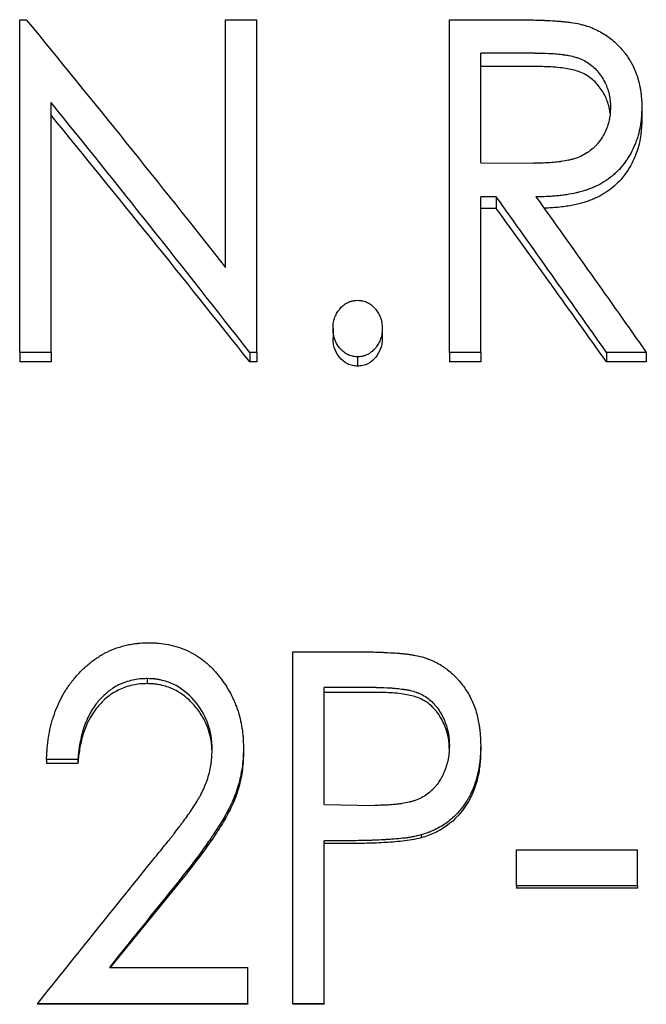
# Model space of a CAD drawing. Header units: millimetres. Extents: x 0 to 420, y 0 to 297.
# Tile 9 of 14: x 142 to 151, y 140 to 154. Entities that reach past the tile are written whole.
import ezdxf

# ---------------------------------------------------------------- set-up
doc = ezdxf.new("R2010")
doc.units = ezdxf.units.MM

msp = doc.modelspace()

# ---------------------------------------------------------------- linework, layer by layer
at = {"color": 7, "linetype": 'Continuous', "lineweight": 25}
for p, q in [((142.208, 149.598), (142.208, 154.368)), ((142.208, 154.368), (142.302, 154.368)), ((145.156, 150.817), (145.156, 154.368)), ((145.156, 154.368), (145.605, 154.368)), ((145.605, 149.598), (145.605, 154.368)), ((148.362, 154.368), (149.239, 154.368)), ((148.362, 149.598), (148.362, 154.368)), ((149.586, 153.89), (148.81, 153.89)), ((148.81, 152.318), (148.81, 153.89)), ((149.586, 153.697), (148.81, 153.697)), ((142.656, 149.598), (142.656, 153.183)), ((151.118, 153.116), (151.118, 152.933)), ((148.81, 152.318), (149.568, 152.311)), ((149.033, 151.829), (148.81, 151.829)), ((148.81, 149.598), (148.81, 151.829)), ((149.033, 151.829), (149.033, 151.663)), ((149.033, 151.663), (148.81, 151.663)), ((146.695, 149.942), (146.695, 149.802)), ((147.4, 149.942), (147.4, 149.802)), ((142.656, 149.598), (142.208, 149.598)), ((142.208, 149.598), (142.208, 149.463)), ((142.656, 149.598), (142.656, 149.463)), ((145.503, 149.598), (145.503, 149.463)), ((145.605, 149.598), (145.503, 149.598)), ((145.605, 149.598), (145.605, 149.463)), ((147.047, 149.535), (147.047, 149.401)), ((148.81, 149.598), (148.362, 149.598)), ((148.362, 149.598), (148.362, 149.463)), ((148.81, 149.598), (148.81, 149.463)), ((151.182, 149.598), (150.613, 149.598)), ((150.613, 149.598), (150.613, 149.463)), ((151.182, 149.598), (151.182, 149.463)), ((142.656, 149.463), (142.208, 149.463)), ((145.605, 149.463), (145.503, 149.463)), ((148.81, 149.463), (148.362, 149.463)), ((151.182, 149.463), (150.613, 149.463)), ((146.118, 145.309), (146.976, 145.309)), ((146.118, 140.263), (146.118, 145.309)), ((144.035, 144.923), (144.035, 144.851)), ((147.319, 144.795), (146.567, 144.795)), ((146.567, 143.117), (146.567, 144.795)), ((147.319, 144.724), (146.567, 144.724)), ((145.413, 143.931), (145.413, 143.872)), ((148.81, 143.962), (148.81, 143.903)), ((143.041, 143.763), (142.592, 143.763)), ((142.592, 143.763), (142.592, 143.707)), ((143.041, 143.707), (142.592, 143.707)), ((143.041, 143.763), (143.041, 143.707)), ((146.567, 143.117), (147.288, 143.106)), ((146.872, 142.599), (146.567, 142.599)), ((146.567, 140.263), (146.567, 142.599)), ((146.872, 142.558), (146.567, 142.558)), ((147.959, 142.682), (147.959, 142.64)), ((149.323, 142.47), (151.054, 142.47)), ((149.323, 141.951), (149.323, 142.47)), ((151.054, 141.951), (151.054, 142.47)), ((144.551, 142.069), (143.505, 140.783)), ((149.323, 141.951), (149.323, 141.919)), ((151.054, 141.951), (149.323, 141.951)), ((151.054, 141.919), (149.323, 141.919)), ((151.054, 141.951), (151.054, 141.919)), ((143.492, 140.783), (145.477, 140.783)), ((145.477, 140.263), (145.477, 140.783)), ((145.477, 140.263), (142.464, 140.263)), ((142.464, 140.263), (142.464, 140.254)), ((145.477, 140.254), (142.464, 140.254)), ((145.477, 140.263), (145.477, 140.254)), ((146.567, 140.263), (146.118, 140.263)), ((146.118, 140.263), (146.118, 140.254)), ((146.567, 140.254), (146.118, 140.254)), ((146.567, 140.263), (146.567, 140.254))]:
    msp.add_line(p, q, dxfattribs=at)
for points in [[(142.302, 154.368), (143.253, 153.208), (144.205, 152.022), (145.156, 150.817)], [(145.503, 149.598), (144.554, 150.813), (143.605, 152.01), (142.656, 153.183)], [(145.503, 149.463), (144.554, 150.661), (143.605, 151.842), (142.656, 153)], [(150.613, 149.598), (150.086, 150.349), (149.559, 151.093), (149.033, 151.829)], [(149.602, 151.829), (150.128, 151.093), (150.655, 150.349), (151.182, 149.598)], [(150.613, 149.463), (150.086, 150.203), (149.559, 150.937), (149.033, 151.663)], [(142.464, 140.263), (143.024, 140.962), (143.585, 141.661), (144.145, 142.358)], [(144.551, 142.103), (144.198, 141.663), (143.845, 141.223), (143.492, 140.783)]]:
    msp.add_open_spline(points, degree=3, dxfattribs=at)
for points, knots in [([(149.239, 154.368), (149.296, 154.368), (149.345, 154.368), (149.407, 154.368), (149.426, 154.367), (149.452, 154.367), (149.46, 154.367), (149.475, 154.367), (149.482, 154.367), (149.518, 154.366), (149.554, 154.365), (149.616, 154.363), (149.639, 154.362), (149.674, 154.361), (149.687, 154.361), (149.706, 154.36), (149.712, 154.36), (149.725, 154.359), (149.733, 154.359), (149.785, 154.357), (149.829, 154.354), (149.889, 154.35), (149.909, 154.349), (149.932, 154.347), (149.935, 154.347), (149.949, 154.345), (149.956, 154.345), (149.975, 154.343), (149.988, 154.342), (150.022, 154.339), (150.042, 154.337), (150.068, 154.334), (150.076, 154.333), (150.09, 154.331), (150.099, 154.33), (150.145, 154.323), (150.187, 154.315), (150.235, 154.305)], [0, 0, 0, 0, 0.125, 0.125, 0.1875, 0.1875, 0.21875, 0.21875, 0.25, 0.25, 0.375, 0.375, 0.4375, 0.4375, 0.46875, 0.46875, 0.484375, 0.484375, 0.5, 0.5, 0.625, 0.625, 0.6875, 0.6875, 0.703125, 0.703125, 0.71875, 0.71875, 0.75, 0.75, 0.8125, 0.8125, 0.84375, 0.84375, 0.875, 0.875, 1, 1, 1, 1]), ([(150.235, 154.305), (150.257, 154.299), (150.276, 154.294), (150.301, 154.287), (150.309, 154.285), (150.319, 154.281), (150.322, 154.28), (150.329, 154.278), (150.331, 154.278), (150.364, 154.267), (150.397, 154.254), (150.497, 154.21), (150.557, 154.178), (150.664, 154.105), (150.715, 154.063), (150.786, 153.993), (150.81, 153.968), (150.843, 153.929), (150.854, 153.916), (150.871, 153.896), (150.876, 153.889), (150.887, 153.875), (150.892, 153.867), (150.916, 153.834), (150.934, 153.807), (150.96, 153.765), (150.968, 153.75), (150.983, 153.72), (150.991, 153.706), (151.013, 153.658), (151.027, 153.627), (151.044, 153.581), (151.049, 153.565), (151.057, 153.543), (151.059, 153.535), (151.062, 153.524), (151.063, 153.52), (151.066, 153.513), (151.066, 153.51), (151.077, 153.471), (151.085, 153.437), (151.095, 153.389), (151.097, 153.373), (151.101, 153.35), (151.102, 153.343), (151.104, 153.331), (151.105, 153.327), (151.106, 153.32), (151.106, 153.315), (151.112, 153.267), (151.116, 153.202), (151.118, 153.116)], [0, 0, 0, 0, 0.03125, 0.03125, 0.046875, 0.046875, 0.054688, 0.054688, 0.0625, 0.0625, 0.125, 0.125, 0.25, 0.25, 0.375, 0.375, 0.4375, 0.4375, 0.46875, 0.46875, 0.484375, 0.484375, 0.5, 0.5, 0.5625, 0.5625, 0.59375, 0.59375, 0.625, 0.625, 0.6875, 0.6875, 0.71875, 0.71875, 0.734375, 0.734375, 0.742188, 0.742188, 0.75, 0.75, 0.8125, 0.8125, 0.84375, 0.84375, 0.859375, 0.859375, 0.867188, 0.867188, 0.875, 0.875, 1, 1, 1, 1]), ([(149.586, 153.89), (149.667, 153.89), (149.732, 153.889), (149.785, 153.886), (149.79, 153.886), (149.798, 153.886), (149.802, 153.885), (149.815, 153.885), (149.823, 153.884), (149.847, 153.883), (149.864, 153.881), (149.912, 153.877), (149.944, 153.874), (149.98, 153.869), (149.985, 153.869), (149.994, 153.867), (149.999, 153.867), (150.012, 153.865), (150.021, 153.864), (150.047, 153.859), (150.063, 153.857), (150.111, 153.847), (150.14, 153.84), (150.17, 153.831), (150.175, 153.83), (150.183, 153.827), (150.187, 153.826), (150.199, 153.822), (150.207, 153.819), (150.23, 153.811), (150.245, 153.805), (150.289, 153.785), (150.316, 153.77), (150.393, 153.72), (150.438, 153.68), (150.52, 153.587), (150.556, 153.534), (150.589, 153.47), (150.59, 153.467), (150.593, 153.46), (150.595, 153.457), (150.6, 153.447), (150.603, 153.44), (150.612, 153.42), (150.617, 153.406), (150.633, 153.363), (150.642, 153.332), (150.653, 153.284), (150.656, 153.269), (150.661, 153.239), (150.663, 153.224), (150.665, 153.207), (150.665, 153.207), (150.665, 153.204), (150.665, 153.202), (150.665, 153.198), (150.666, 153.195), (150.666, 153.186), (150.667, 153.179), (150.668, 153.156), (150.669, 153.138), (150.669, 153.117)], [0, 0, 0, 0, 0.125, 0.125, 0.132812, 0.132812, 0.140625, 0.140625, 0.15625, 0.15625, 0.1875, 0.1875, 0.25, 0.25, 0.257812, 0.257812, 0.265625, 0.265625, 0.28125, 0.28125, 0.3125, 0.3125, 0.375, 0.375, 0.382812, 0.382812, 0.390625, 0.390625, 0.40625, 0.40625, 0.4375, 0.4375, 0.5, 0.5, 0.625, 0.625, 0.75, 0.75, 0.757812, 0.757812, 0.765625, 0.765625, 0.78125, 0.78125, 0.8125, 0.8125, 0.875, 0.875, 0.90625, 0.90625, 0.9375, 0.9375, 0.941406, 0.941406, 0.945312, 0.945312, 0.953125, 0.953125, 0.96875, 0.96875, 1, 1, 1, 1]), ([(150.664, 153.027), (150.663, 153.041), (150.659, 153.07), (150.646, 153.13), (150.625, 153.203), (150.587, 153.289), (150.539, 153.369), (150.463, 153.467), (150.37, 153.549), (150.259, 153.609), (150.17, 153.641), (150.075, 153.663), (149.968, 153.679), (149.85, 153.69), (149.72, 153.696), (149.633, 153.697), (149.586, 153.697)], [0, 0, 0, 0, 0.031599, 0.065556, 0.134712, 0.199088, 0.270248, 0.337765, 0.465818, 0.530789, 0.599267, 0.661306, 0.732816, 0.821342, 0.90404, 1, 1, 1, 1]), ([(150.669, 153.117), (150.668, 153.075), (150.666, 153.044), (150.664, 153.022), (150.664, 153.019), (150.664, 153.015), (150.664, 153.013), (150.663, 153.007), (150.663, 153.004), (150.661, 152.992), (150.66, 152.984), (150.656, 152.961), (150.654, 152.945), (150.637, 152.869), (150.616, 152.809), (150.56, 152.693), (150.525, 152.64), (150.473, 152.578), (150.462, 152.565), (150.439, 152.542), (150.428, 152.531), (150.394, 152.501), (150.367, 152.481), (150.28, 152.425), (150.221, 152.397), (150.153, 152.375), (150.146, 152.373), (150.132, 152.369), (150.124, 152.367), (150.101, 152.361), (150.086, 152.357), (150.037, 152.346), (150.003, 152.34), (149.962, 152.335), (149.959, 152.334), (149.952, 152.333), (149.948, 152.333), (149.938, 152.331), (149.93, 152.33), (149.908, 152.328), (149.893, 152.326), (149.847, 152.322), (149.815, 152.319), (149.716, 152.313), (149.645, 152.311), (149.568, 152.311)], [0, 0, 0, 0, 0.0625, 0.0625, 0.066406, 0.066406, 0.070312, 0.070312, 0.078125, 0.078125, 0.09375, 0.09375, 0.125, 0.125, 0.25, 0.25, 0.375, 0.375, 0.40625, 0.40625, 0.4375, 0.4375, 0.5, 0.5, 0.625, 0.625, 0.640625, 0.640625, 0.65625, 0.65625, 0.6875, 0.6875, 0.75, 0.75, 0.757812, 0.757812, 0.765625, 0.765625, 0.78125, 0.78125, 0.8125, 0.8125, 0.875, 0.875, 1, 1, 1, 1]), ([(151.118, 153.116), (151.117, 153.086), (151.116, 153.059), (151.114, 153.025), (151.114, 153.015), (151.113, 153), (151.113, 152.996), (151.112, 152.989), (151.112, 152.987), (151.112, 152.984), (151.112, 152.983), (151.112, 152.981), (151.112, 152.981), (151.11, 152.956), (151.108, 152.932), (151.103, 152.898), (151.102, 152.887), (151.099, 152.865), (151.097, 152.855), (151.087, 152.797), (151.077, 152.752), (151.058, 152.686), (151.051, 152.664), (151.036, 152.621), (151.028, 152.6), (151.001, 152.534), (150.981, 152.492), (150.948, 152.431), (150.936, 152.411), (150.912, 152.372), (150.9, 152.353), (150.858, 152.295), (150.828, 152.258), (150.78, 152.206), (150.763, 152.19), (150.729, 152.158), (150.712, 152.143), (150.655, 152.097), (150.616, 152.069), (150.536, 152.018), (150.495, 151.996), (150.43, 151.966), (150.407, 151.957), (150.374, 151.944), (150.363, 151.94), (150.346, 151.933), (150.34, 151.931), (150.329, 151.927), (150.322, 151.925), (150.299, 151.917), (150.278, 151.911), (150.243, 151.902), (150.231, 151.899), (150.211, 151.894), (150.205, 151.892), (150.195, 151.89), (150.191, 151.889), (150.185, 151.888), (150.18, 151.887), (150.133, 151.876), (150.087, 151.867), (150.016, 151.856), (149.991, 151.853), (149.954, 151.848), (149.942, 151.847), (149.917, 151.844), (149.903, 151.843), (149.867, 151.839), (149.843, 151.837), (149.807, 151.835), (149.795, 151.834), (149.777, 151.833), (149.771, 151.833), (149.762, 151.833), (149.759, 151.832), (149.753, 151.832), (149.749, 151.832), (149.714, 151.831), (149.666, 151.829), (149.602, 151.829)], [0, 0, 0, 0, 0.03125, 0.03125, 0.046875, 0.046875, 0.054688, 0.054688, 0.058594, 0.058594, 0.060547, 0.060547, 0.0625, 0.0625, 0.09375, 0.09375, 0.109375, 0.109375, 0.125, 0.125, 0.1875, 0.1875, 0.21875, 0.21875, 0.25, 0.25, 0.3125, 0.3125, 0.34375, 0.34375, 0.375, 0.375, 0.4375, 0.4375, 0.46875, 0.46875, 0.5, 0.5, 0.5625, 0.5625, 0.625, 0.625, 0.65625, 0.65625, 0.671875, 0.671875, 0.679688, 0.679688, 0.6875, 0.6875, 0.71875, 0.71875, 0.734375, 0.734375, 0.742188, 0.742188, 0.746094, 0.746094, 0.75, 0.75, 0.8125, 0.8125, 0.84375, 0.84375, 0.859375, 0.859375, 0.875, 0.875, 0.90625, 0.90625, 0.921875, 0.921875, 0.929688, 0.929688, 0.933594, 0.933594, 0.9375, 0.9375, 1, 1, 1, 1]), ([(151.118, 152.933), (151.117, 152.895), (151.114, 152.823), (151.104, 152.714), (151.086, 152.609), (151.058, 152.505), (151.018, 152.393), (150.962, 152.277), (150.888, 152.159), (150.799, 152.051), (150.695, 151.955), (150.579, 151.873), (150.473, 151.817), (150.385, 151.781), (150.32, 151.757), (150.25, 151.737), (150.173, 151.718), (150.086, 151.701), (149.99, 151.686), (149.893, 151.676), (149.801, 151.669), (149.743, 151.667), (149.718, 151.666)], [0, 0, 0, 0, 0.056156, 0.105946, 0.158202, 0.210887, 0.263198, 0.329738, 0.394757, 0.461177, 0.526281, 0.592915, 0.657828, 0.690689, 0.723637, 0.753469, 0.789441, 0.831534, 0.875373, 0.921048, 0.964848, 1, 1, 1, 1]), ([(146.695, 149.942), (146.695, 149.958), (146.696, 149.972), (146.697, 149.991), (146.698, 149.996), (146.698, 150.004), (146.699, 150.006), (146.699, 150.011), (146.699, 150.012), (146.703, 150.039), (146.709, 150.063), (146.725, 150.111), (146.735, 150.134), (146.753, 150.166), (146.759, 150.177), (146.769, 150.192), (146.773, 150.197), (146.78, 150.207), (146.783, 150.211), (146.805, 150.237), (146.823, 150.256), (146.851, 150.28), (146.861, 150.287), (146.881, 150.301), (146.89, 150.306), (146.913, 150.318), (146.924, 150.323), (146.942, 150.329), (146.948, 150.331), (146.957, 150.334), (146.96, 150.335), (146.966, 150.336), (146.97, 150.337), (146.989, 150.341), (147.014, 150.344), (147.047, 150.346)], [0, 0, 0, 0, 0.0625, 0.0625, 0.09375, 0.09375, 0.109375, 0.109375, 0.125, 0.125, 0.25, 0.25, 0.375, 0.375, 0.4375, 0.4375, 0.46875, 0.46875, 0.5, 0.5, 0.625, 0.625, 0.6875, 0.6875, 0.75, 0.75, 0.8125, 0.8125, 0.84375, 0.84375, 0.859375, 0.859375, 0.875, 0.875, 1, 1, 1, 1]), ([(147.047, 150.346), (147.064, 150.345), (147.079, 150.344), (147.098, 150.342), (147.103, 150.341), (147.111, 150.34), (147.114, 150.339), (147.118, 150.339), (147.12, 150.338), (147.135, 150.335), (147.147, 150.332), (147.17, 150.323), (147.183, 150.317), (147.214, 150.301), (147.234, 150.288), (147.263, 150.264), (147.272, 150.255), (147.285, 150.241), (147.29, 150.237), (147.299, 150.227), (147.303, 150.221), (147.338, 150.178), (147.361, 150.136), (147.382, 150.075), (147.386, 150.063), (147.39, 150.045), (147.391, 150.039), (147.393, 150.03), (147.393, 150.027), (147.394, 150.021), (147.395, 150.017), (147.397, 149.999), (147.399, 149.975), (147.4, 149.942)], [0, 0, 0, 0, 0.0625, 0.0625, 0.09375, 0.09375, 0.109375, 0.109375, 0.125, 0.125, 0.1875, 0.1875, 0.25, 0.25, 0.375, 0.375, 0.4375, 0.4375, 0.46875, 0.46875, 0.5, 0.5, 0.75, 0.75, 0.8125, 0.8125, 0.84375, 0.84375, 0.859375, 0.859375, 0.875, 0.875, 1, 1, 1, 1]), ([(147.047, 149.535), (147.031, 149.537), (147.016, 149.538), (146.997, 149.54), (146.992, 149.541), (146.984, 149.542), (146.981, 149.543), (146.977, 149.543), (146.975, 149.544), (146.961, 149.547), (146.949, 149.551), (146.931, 149.557), (146.925, 149.56), (146.914, 149.565), (146.907, 149.568), (146.88, 149.582), (146.86, 149.596), (146.832, 149.62), (146.823, 149.628), (146.805, 149.647), (146.796, 149.657), (146.757, 149.705), (146.734, 149.748), (146.713, 149.809), (146.71, 149.821), (146.705, 149.839), (146.704, 149.845), (146.702, 149.853), (146.702, 149.856), (146.701, 149.862), (146.7, 149.866), (146.698, 149.884), (146.696, 149.909), (146.695, 149.942)], [0, 0, 0, 0, 0.0625, 0.0625, 0.09375, 0.09375, 0.109375, 0.109375, 0.125, 0.125, 0.1875, 0.1875, 0.21875, 0.21875, 0.25, 0.25, 0.375, 0.375, 0.4375, 0.4375, 0.5, 0.5, 0.75, 0.75, 0.8125, 0.8125, 0.84375, 0.84375, 0.859375, 0.859375, 0.875, 0.875, 1, 1, 1, 1]), ([(147.4, 149.942), (147.399, 149.925), (147.399, 149.911), (147.397, 149.893), (147.397, 149.887), (147.396, 149.879), (147.396, 149.877), (147.395, 149.872), (147.395, 149.871), (147.392, 149.845), (147.386, 149.821), (147.369, 149.772), (147.359, 149.75), (147.342, 149.717), (147.335, 149.707), (147.322, 149.686), (147.315, 149.677), (147.29, 149.646), (147.273, 149.628), (147.244, 149.604), (147.234, 149.596), (147.219, 149.586), (147.214, 149.583), (147.204, 149.577), (147.199, 149.574), (147.181, 149.565), (147.169, 149.56), (147.152, 149.553), (147.146, 149.551), (147.137, 149.548), (147.134, 149.547), (147.128, 149.546), (147.125, 149.545), (147.106, 149.541), (147.081, 149.538), (147.047, 149.535)], [0, 0, 0, 0, 0.0625, 0.0625, 0.09375, 0.09375, 0.109375, 0.109375, 0.125, 0.125, 0.25, 0.25, 0.375, 0.375, 0.4375, 0.4375, 0.5, 0.5, 0.625, 0.625, 0.6875, 0.6875, 0.71875, 0.71875, 0.75, 0.75, 0.8125, 0.8125, 0.84375, 0.84375, 0.859375, 0.859375, 0.875, 0.875, 1, 1, 1, 1]), ([(147.047, 149.401), (147.022, 149.403), (146.972, 149.406), (146.877, 149.443), (146.781, 149.525), (146.721, 149.634), (146.697, 149.729), (146.696, 149.777), (146.695, 149.802)], [0, 0, 0, 0, 0.125321, 0.250446, 0.499539, 0.749296, 0.87458, 1, 1, 1, 1]), ([(147.4, 149.802), (147.399, 149.777), (147.398, 149.729), (147.373, 149.634), (147.314, 149.525), (147.218, 149.443), (147.123, 149.406), (147.073, 149.403), (147.047, 149.401)], [0, 0, 0, 0, 0.12542, 0.250704, 0.500461, 0.749554, 0.87468, 1, 1, 1, 1]), ([(142.592, 143.763), (142.594, 143.798), (142.595, 143.828), (142.598, 143.867), (142.598, 143.879), (142.599, 143.895), (142.6, 143.9), (142.6, 143.907), (142.601, 143.91), (142.601, 143.914), (142.601, 143.915), (142.603, 143.944), (142.606, 143.969), (142.612, 144.021), (142.615, 144.046), (142.628, 144.127), (142.638, 144.179), (142.656, 144.255), (142.662, 144.28), (142.672, 144.316), (142.676, 144.328), (142.681, 144.345), (142.683, 144.351), (142.687, 144.363), (142.689, 144.368), (142.725, 144.478), (142.765, 144.573), (142.824, 144.683), (142.837, 144.705), (142.863, 144.749), (142.877, 144.771), (142.906, 144.814), (142.921, 144.835), (142.944, 144.866), (142.952, 144.876), (142.967, 144.896), (142.975, 144.906), (143.018, 144.958), (143.053, 144.998), (143.107, 145.053), (143.126, 145.07), (143.163, 145.104), (143.181, 145.12), (143.24, 145.169), (143.281, 145.199), (143.346, 145.241), (143.368, 145.254), (143.402, 145.273), (143.413, 145.28), (143.436, 145.292), (143.448, 145.298), (143.504, 145.326), (143.55, 145.345), (143.623, 145.371), (143.648, 145.379), (143.698, 145.393), (143.725, 145.4), (143.776, 145.411), (143.801, 145.416), (143.839, 145.422), (143.852, 145.424), (143.871, 145.426), (143.877, 145.427), (143.887, 145.428), (143.89, 145.428), (143.896, 145.429), (143.9, 145.429), (143.937, 145.433), (143.988, 145.435), (144.057, 145.437)], [0, 0, 0, 0, 0.03125, 0.03125, 0.046875, 0.046875, 0.054688, 0.054688, 0.058594, 0.058594, 0.0625, 0.0625, 0.09375, 0.09375, 0.125, 0.125, 0.1875, 0.1875, 0.21875, 0.21875, 0.234375, 0.234375, 0.242188, 0.242188, 0.25, 0.25, 0.375, 0.375, 0.40625, 0.40625, 0.4375, 0.4375, 0.46875, 0.46875, 0.484375, 0.484375, 0.5, 0.5, 0.5625, 0.5625, 0.59375, 0.59375, 0.625, 0.625, 0.6875, 0.6875, 0.71875, 0.71875, 0.734375, 0.734375, 0.75, 0.75, 0.8125, 0.8125, 0.84375, 0.84375, 0.875, 0.875, 0.90625, 0.90625, 0.921875, 0.921875, 0.929688, 0.929688, 0.933594, 0.933594, 0.9375, 0.9375, 1, 1, 1, 1]), ([(144.057, 145.437), (144.088, 145.436), (144.115, 145.435), (144.151, 145.434), (144.161, 145.433), (144.176, 145.432), (144.181, 145.432), (144.187, 145.431), (144.189, 145.431), (144.194, 145.431), (144.195, 145.431), (144.244, 145.427), (144.289, 145.42), (144.434, 145.391), (144.523, 145.363), (144.647, 145.306), (144.688, 145.284), (144.769, 145.235), (144.809, 145.207), (144.865, 145.163), (144.883, 145.148), (144.909, 145.124), (144.918, 145.116), (144.935, 145.1), (144.942, 145.093), (144.966, 145.069), (144.981, 145.053), (145.006, 145.026), (145.014, 145.017), (145.03, 144.998), (145.038, 144.988), (145.108, 144.904), (145.162, 144.825), (145.232, 144.702), (145.253, 144.661), (145.281, 144.597), (145.29, 144.576), (145.303, 144.543), (145.307, 144.532), (145.315, 144.511), (145.319, 144.5), (145.355, 144.396), (145.377, 144.305), (145.395, 144.191), (145.398, 144.168), (145.402, 144.132), (145.404, 144.12), (145.405, 144.103), (145.406, 144.097), (145.406, 144.088), (145.407, 144.085), (145.407, 144.079), (145.407, 144.075), (145.409, 144.041), (145.411, 143.994), (145.413, 143.931)], [0, 0, 0, 0, 0.03125, 0.03125, 0.046875, 0.046875, 0.054688, 0.054688, 0.058594, 0.058594, 0.0625, 0.0625, 0.125, 0.125, 0.25, 0.25, 0.3125, 0.3125, 0.375, 0.375, 0.40625, 0.40625, 0.421875, 0.421875, 0.4375, 0.4375, 0.46875, 0.46875, 0.484375, 0.484375, 0.5, 0.5, 0.625, 0.625, 0.6875, 0.6875, 0.71875, 0.71875, 0.734375, 0.734375, 0.75, 0.75, 0.875, 0.875, 0.90625, 0.90625, 0.921875, 0.921875, 0.929688, 0.929688, 0.933594, 0.933594, 0.9375, 0.9375, 1, 1, 1, 1]), ([(146.976, 145.309), (147.071, 145.309), (147.16, 145.307), (147.285, 145.305), (147.325, 145.303), (147.384, 145.301), (147.403, 145.3), (147.431, 145.299), (147.44, 145.299), (147.454, 145.298), (147.458, 145.298), (147.465, 145.297), (147.467, 145.297), (147.472, 145.297), (147.473, 145.297), (147.528, 145.294), (147.574, 145.291), (147.637, 145.287), (147.656, 145.285), (147.684, 145.282), (147.693, 145.281), (147.706, 145.28), (147.71, 145.28), (147.716, 145.279), (147.718, 145.279), (147.722, 145.278), (147.723, 145.278), (147.748, 145.275), (147.769, 145.273), (147.8, 145.269), (147.81, 145.267), (147.825, 145.265), (147.83, 145.264), (147.84, 145.262), (147.846, 145.262), (147.883, 145.255), (147.924, 145.246), (147.972, 145.233)], [0, 0, 0, 0, 0.25, 0.25, 0.375, 0.375, 0.4375, 0.4375, 0.46875, 0.46875, 0.484375, 0.484375, 0.492188, 0.492188, 0.5, 0.5, 0.625, 0.625, 0.6875, 0.6875, 0.71875, 0.71875, 0.734375, 0.734375, 0.742188, 0.742188, 0.75, 0.75, 0.8125, 0.8125, 0.84375, 0.84375, 0.859375, 0.859375, 0.875, 0.875, 1, 1, 1, 1]), ([(147.972, 145.233), (147.994, 145.227), (148.012, 145.221), (148.037, 145.212), (148.044, 145.21), (148.054, 145.206), (148.057, 145.205), (148.062, 145.203), (148.063, 145.203), (148.066, 145.202), (148.067, 145.201), (148.084, 145.195), (148.099, 145.189), (148.123, 145.178), (148.13, 145.175), (148.146, 145.167), (148.155, 145.163), (148.192, 145.145), (148.221, 145.128), (148.264, 145.101), (148.278, 145.091), (148.307, 145.071), (148.322, 145.061), (148.362, 145.03), (148.388, 145.008), (148.425, 144.973), (148.438, 144.961), (148.461, 144.936), (148.472, 144.924), (148.532, 144.856), (148.574, 144.801), (148.625, 144.721), (148.642, 144.692), (148.665, 144.646), (148.673, 144.631), (148.688, 144.599), (148.696, 144.581), (148.716, 144.533), (148.728, 144.501), (148.749, 144.436), (148.758, 144.403), (148.773, 144.337), (148.78, 144.304), (148.788, 144.254), (148.791, 144.237), (148.794, 144.211), (148.795, 144.202), (148.797, 144.189), (148.797, 144.185), (148.798, 144.178), (148.798, 144.176), (148.799, 144.172), (148.799, 144.169), (148.805, 144.116), (148.809, 144.048), (148.81, 143.962)], [0, 0, 0, 0, 0.03125, 0.03125, 0.046875, 0.046875, 0.054688, 0.054688, 0.058594, 0.058594, 0.0625, 0.0625, 0.09375, 0.09375, 0.109375, 0.109375, 0.125, 0.125, 0.1875, 0.1875, 0.21875, 0.21875, 0.25, 0.25, 0.3125, 0.3125, 0.34375, 0.34375, 0.375, 0.375, 0.5, 0.5, 0.5625, 0.5625, 0.59375, 0.59375, 0.625, 0.625, 0.6875, 0.6875, 0.75, 0.75, 0.8125, 0.8125, 0.84375, 0.84375, 0.859375, 0.859375, 0.867188, 0.867188, 0.871094, 0.871094, 0.875, 0.875, 1, 1, 1, 1]), ([(144.035, 144.923), (144.011, 144.922), (143.991, 144.922), (143.964, 144.92), (143.956, 144.92), (143.945, 144.919), (143.942, 144.919), (143.937, 144.918), (143.935, 144.918), (143.932, 144.918), (143.931, 144.918), (143.894, 144.914), (143.858, 144.909), (143.791, 144.894), (143.757, 144.884), (143.707, 144.867), (143.691, 144.86), (143.666, 144.85), (143.658, 144.846), (143.641, 144.839), (143.632, 144.835), (143.595, 144.817), (143.566, 144.8), (143.522, 144.77), (143.507, 144.76), (143.485, 144.744), (143.478, 144.738), (143.463, 144.726), (143.456, 144.72), (143.423, 144.692), (143.397, 144.668), (143.361, 144.629), (143.349, 144.616), (143.331, 144.596), (143.326, 144.589), (143.314, 144.575), (143.308, 144.567), (143.263, 144.508), (143.228, 144.451), (143.18, 144.356), (143.166, 144.324), (143.145, 144.272), (143.138, 144.255), (143.129, 144.228), (143.126, 144.219), (143.121, 144.205), (143.12, 144.201), (143.118, 144.194), (143.117, 144.191), (143.115, 144.187), (143.114, 144.184), (143.105, 144.154), (143.097, 144.122), (143.08, 144.05), (143.072, 144.008), (143.062, 143.953), (143.059, 143.935), (143.056, 143.911), (143.055, 143.903), (143.053, 143.887), (143.052, 143.882), (143.048, 143.848), (143.045, 143.811), (143.041, 143.763)], [0, 0, 0, 0, 0.03125, 0.03125, 0.046875, 0.046875, 0.054688, 0.054688, 0.058594, 0.058594, 0.0625, 0.0625, 0.125, 0.125, 0.1875, 0.1875, 0.21875, 0.21875, 0.234375, 0.234375, 0.25, 0.25, 0.3125, 0.3125, 0.34375, 0.34375, 0.359375, 0.359375, 0.375, 0.375, 0.4375, 0.4375, 0.46875, 0.46875, 0.484375, 0.484375, 0.5, 0.5, 0.625, 0.625, 0.6875, 0.6875, 0.71875, 0.71875, 0.734375, 0.734375, 0.742188, 0.742188, 0.746094, 0.746094, 0.75, 0.75, 0.8125, 0.8125, 0.875, 0.875, 0.90625, 0.90625, 0.921875, 0.921875, 0.9375, 0.9375, 1, 1, 1, 1]), ([(144.035, 144.851), (143.999, 144.85), (143.929, 144.848), (143.789, 144.826), (143.621, 144.768), (143.444, 144.651), (143.249, 144.447), (143.123, 144.188), (143.071, 143.951), (143.05, 143.812), (143.044, 143.744), (143.041, 143.707)], [0, 0, 0, 0, 0.062634, 0.125241, 0.250248, 0.375194, 0.500257, 0.749525, 0.876966, 0.933867, 1, 1, 1, 1]), ([(144.964, 143.904), (144.964, 143.926), (144.963, 143.945), (144.962, 143.969), (144.962, 143.976), (144.961, 143.986), (144.961, 143.989), (144.961, 143.995), (144.961, 143.997), (144.958, 144.031), (144.954, 144.063), (144.938, 144.162), (144.922, 144.224), (144.859, 144.398), (144.794, 144.508), (144.618, 144.712), (144.517, 144.79), (144.349, 144.87), (144.29, 144.89), (144.208, 144.907), (144.192, 144.91), (144.169, 144.914), (144.161, 144.915), (144.149, 144.916), (144.145, 144.917), (144.14, 144.917), (144.138, 144.917), (144.134, 144.918), (144.131, 144.918), (144.109, 144.92), (144.077, 144.922), (144.035, 144.923)], [0, 0, 0, 0, 0.03125, 0.03125, 0.046875, 0.046875, 0.054688, 0.054688, 0.0625, 0.0625, 0.125, 0.125, 0.25, 0.25, 0.5, 0.5, 0.75, 0.75, 0.875, 0.875, 0.90625, 0.90625, 0.921875, 0.921875, 0.929688, 0.929688, 0.933594, 0.933594, 0.9375, 0.9375, 1, 1, 1, 1]), ([(144.963, 143.879), (144.962, 143.899), (144.961, 143.952), (144.95, 144.036), (144.93, 144.129), (144.893, 144.248), (144.824, 144.391), (144.71, 144.545), (144.571, 144.679), (144.408, 144.779), (144.276, 144.822), (144.193, 144.838), (144.161, 144.843), (144.127, 144.847), (144.085, 144.849), (144.053, 144.85), (144.035, 144.851)], [0, 0, 0, 0, 0.0420731, 0.1059905, 0.1711773, 0.233838, 0.3584949, 0.4892436, 0.6194578, 0.744543, 0.8721224, 0.8940113, 0.9153144, 0.9360617, 0.9625738, 1, 1, 1, 1]), ([(147.319, 144.795), (147.397, 144.794), (147.461, 144.793), (147.513, 144.79), (147.519, 144.79), (147.527, 144.789), (147.531, 144.789), (147.543, 144.788), (147.551, 144.787), (147.576, 144.785), (147.592, 144.784), (147.639, 144.779), (147.67, 144.775), (147.705, 144.77), (147.71, 144.77), (147.719, 144.768), (147.723, 144.767), (147.736, 144.765), (147.745, 144.764), (147.77, 144.759), (147.786, 144.756), (147.832, 144.745), (147.861, 144.737), (147.891, 144.727), (147.895, 144.725), (147.903, 144.722), (147.907, 144.721), (147.918, 144.716), (147.926, 144.713), (147.948, 144.703), (147.963, 144.696), (148.005, 144.674), (148.031, 144.657), (148.081, 144.619), (148.103, 144.599), (148.146, 144.556), (148.166, 144.532), (148.224, 144.456), (148.257, 144.399), (148.289, 144.327), (148.292, 144.321), (148.297, 144.306), (148.3, 144.299), (148.309, 144.277), (148.314, 144.262), (148.328, 144.216), (148.337, 144.184), (148.35, 144.119), (148.354, 144.088), (148.357, 144.054), (148.357, 144.053), (148.357, 144.051), (148.357, 144.049), (148.358, 144.045), (148.358, 144.042), (148.359, 144.031), (148.359, 144.024), (148.36, 144), (148.361, 143.981), (148.362, 143.96)], [0, 0, 0, 0, 0.125, 0.125, 0.132812, 0.132812, 0.140625, 0.140625, 0.15625, 0.15625, 0.1875, 0.1875, 0.25, 0.25, 0.257812, 0.257812, 0.265625, 0.265625, 0.28125, 0.28125, 0.3125, 0.3125, 0.375, 0.375, 0.382812, 0.382812, 0.390625, 0.390625, 0.40625, 0.40625, 0.4375, 0.4375, 0.5, 0.5, 0.5625, 0.5625, 0.625, 0.625, 0.75, 0.75, 0.765625, 0.765625, 0.78125, 0.78125, 0.8125, 0.8125, 0.875, 0.875, 0.9375, 0.9375, 0.941406, 0.941406, 0.945312, 0.945312, 0.953125, 0.953125, 0.96875, 0.96875, 1, 1, 1, 1]), ([(148.36, 143.928), (148.359, 143.951), (148.358, 144.005), (148.345, 144.091), (148.321, 144.183), (148.286, 144.274), (148.241, 144.36), (148.171, 144.466), (148.083, 144.556), (147.977, 144.623), (147.89, 144.659), (147.797, 144.685), (147.693, 144.703), (147.578, 144.716), (147.45, 144.723), (147.365, 144.724), (147.319, 144.724)], [0, 0, 0, 0, 0.045226, 0.108889, 0.173675, 0.23624, 0.304001, 0.36838, 0.490621, 0.553177, 0.617871, 0.677361, 0.74522, 0.829182, 0.908647, 1, 1, 1, 1]), ([(144.145, 142.358), (144.202, 142.428), (144.254, 142.492), (144.324, 142.58), (144.346, 142.607), (144.377, 142.646), (144.387, 142.659), (144.401, 142.677), (144.406, 142.683), (144.413, 142.692), (144.415, 142.695), (144.419, 142.7), (144.42, 142.701), (144.422, 142.704), (144.423, 142.705), (144.453, 142.744), (144.479, 142.777), (144.512, 142.822), (144.523, 142.836), (144.537, 142.855), (144.542, 142.862), (144.549, 142.871), (144.551, 142.874), (144.555, 142.88), (144.557, 142.882), (144.58, 142.913), (144.6, 142.943), (144.632, 142.988), (144.643, 143.004), (144.665, 143.036), (144.675, 143.052), (144.709, 143.103), (144.73, 143.136), (144.759, 143.184), (144.768, 143.2), (144.781, 143.223), (144.786, 143.23), (144.794, 143.245), (144.798, 143.252), (144.836, 143.324), (144.865, 143.392), (144.904, 143.502), (144.915, 143.538), (144.933, 143.61), (144.941, 143.647), (144.949, 143.699), (144.951, 143.717), (144.954, 143.745), (144.955, 143.754), (144.957, 143.769), (144.957, 143.773), (144.958, 143.781), (144.958, 143.783), (144.958, 143.788), (144.959, 143.791), (144.96, 143.818), (144.962, 143.855), (144.964, 143.904)], [0, 0, 0, 0, 0.125, 0.125, 0.1875, 0.1875, 0.21875, 0.21875, 0.234375, 0.234375, 0.242188, 0.242188, 0.246094, 0.246094, 0.25, 0.25, 0.3125, 0.3125, 0.34375, 0.34375, 0.359375, 0.359375, 0.367188, 0.367188, 0.375, 0.375, 0.4375, 0.4375, 0.46875, 0.46875, 0.5, 0.5, 0.5625, 0.5625, 0.59375, 0.59375, 0.609375, 0.609375, 0.625, 0.625, 0.75, 0.75, 0.8125, 0.8125, 0.875, 0.875, 0.90625, 0.90625, 0.921875, 0.921875, 0.929688, 0.929688, 0.933594, 0.933594, 0.9375, 0.9375, 1, 1, 1, 1]), ([(145.413, 143.931), (145.412, 143.902), (145.411, 143.877), (145.41, 143.845), (145.41, 143.835), (145.409, 143.821), (145.409, 143.817), (145.408, 143.811), (145.408, 143.809), (145.408, 143.805), (145.408, 143.805), (145.407, 143.779), (145.405, 143.756), (145.401, 143.714), (145.399, 143.694), (145.391, 143.632), (145.384, 143.59), (145.372, 143.527), (145.367, 143.506), (145.357, 143.463), (145.351, 143.441), (145.334, 143.379), (145.321, 143.338), (145.3, 143.277), (145.293, 143.257), (145.281, 143.227), (145.277, 143.217), (145.269, 143.197), (145.264, 143.186), (145.245, 143.141), (145.227, 143.104), (145.198, 143.046), (145.188, 143.027), (145.172, 142.997), (145.166, 142.987), (145.158, 142.972), (145.155, 142.967), (145.151, 142.96), (145.15, 142.957), (145.147, 142.952), (145.145, 142.949), (145.107, 142.883), (145.063, 142.812), (145, 142.716), (144.987, 142.696), (144.971, 142.671), (144.967, 142.666), (144.96, 142.656), (144.958, 142.652), (144.95, 142.641), (144.945, 142.634), (144.92, 142.597), (144.899, 142.566), (144.786, 142.407), (144.677, 142.263), (144.551, 142.103)], [0, 0, 0, 0, 0.03125, 0.03125, 0.046875, 0.046875, 0.054688, 0.054688, 0.058594, 0.058594, 0.0625, 0.0625, 0.09375, 0.09375, 0.125, 0.125, 0.1875, 0.1875, 0.21875, 0.21875, 0.25, 0.25, 0.3125, 0.3125, 0.34375, 0.34375, 0.359375, 0.359375, 0.375, 0.375, 0.4375, 0.4375, 0.46875, 0.46875, 0.484375, 0.484375, 0.492188, 0.492188, 0.496094, 0.496094, 0.5, 0.5, 0.625, 0.625, 0.65625, 0.65625, 0.664062, 0.664062, 0.671875, 0.671875, 0.6875, 0.6875, 0.75, 0.75, 1, 1, 1, 1]), ([(145.413, 143.872), (145.412, 143.83), (145.409, 143.745), (145.395, 143.576), (145.351, 143.367), (145.266, 143.126), (145.148, 142.902), (145.015, 142.693), (144.875, 142.491), (144.721, 142.284), (144.61, 142.144), (144.551, 142.069)], [0, 0, 0, 0, 0.062518, 0.125024, 0.249961, 0.374898, 0.499868, 0.620569, 0.73836, 0.860473, 1, 1, 1, 1]), ([(148.362, 143.96), (148.36, 143.916), (148.359, 143.883), (148.357, 143.86), (148.357, 143.857), (148.356, 143.853), (148.356, 143.851), (148.355, 143.845), (148.355, 143.841), (148.354, 143.828), (148.353, 143.82), (148.349, 143.796), (148.346, 143.78), (148.337, 143.731), (148.328, 143.698), (148.308, 143.635), (148.297, 143.604), (148.277, 143.56), (148.27, 143.544), (148.255, 143.515), (148.247, 143.5), (148.222, 143.458), (148.204, 143.431), (148.175, 143.392), (148.163, 143.378), (148.142, 143.353), (148.13, 143.341), (148.095, 143.306), (148.071, 143.285), (147.992, 143.229), (147.934, 143.198), (147.867, 143.175), (147.864, 143.174), (147.858, 143.171), (147.854, 143.17), (147.844, 143.167), (147.837, 143.165), (147.815, 143.159), (147.8, 143.155), (147.752, 143.144), (147.718, 143.137), (147.675, 143.13), (147.672, 143.13), (147.665, 143.129), (147.661, 143.128), (147.649, 143.127), (147.642, 143.126), (147.618, 143.123), (147.601, 143.121), (147.55, 143.116), (147.514, 143.113), (147.465, 143.11), (147.449, 143.109), (147.426, 143.108), (147.419, 143.108), (147.407, 143.107), (147.4, 143.107), (147.365, 143.106), (147.33, 143.106), (147.288, 143.106)], [0, 0, 0, 0, 0.0625, 0.0625, 0.066406, 0.066406, 0.070312, 0.070312, 0.078125, 0.078125, 0.09375, 0.09375, 0.125, 0.125, 0.1875, 0.1875, 0.25, 0.25, 0.28125, 0.28125, 0.3125, 0.3125, 0.375, 0.375, 0.40625, 0.40625, 0.4375, 0.4375, 0.5, 0.5, 0.625, 0.625, 0.632812, 0.632812, 0.640625, 0.640625, 0.65625, 0.65625, 0.6875, 0.6875, 0.75, 0.75, 0.757812, 0.757812, 0.765625, 0.765625, 0.78125, 0.78125, 0.8125, 0.8125, 0.875, 0.875, 0.90625, 0.90625, 0.921875, 0.921875, 0.9375, 0.9375, 1, 1, 1, 1]), ([(148.81, 143.962), (148.809, 143.917), (148.808, 143.878), (148.805, 143.826), (148.804, 143.81), (148.803, 143.787), (148.802, 143.78), (148.801, 143.77), (148.801, 143.767), (148.801, 143.762), (148.801, 143.76), (148.8, 143.757), (148.8, 143.756), (148.797, 143.72), (148.792, 143.686), (148.783, 143.634), (148.78, 143.617), (148.773, 143.583), (148.77, 143.567), (148.749, 143.477), (148.727, 143.41), (148.688, 143.314), (148.674, 143.283), (148.651, 143.238), (148.643, 143.223), (148.63, 143.201), (148.626, 143.194), (148.618, 143.18), (148.614, 143.173), (148.571, 143.105), (148.528, 143.049), (148.435, 142.948), (148.384, 142.902), (148.275, 142.821), (148.215, 142.786), (148.136, 142.748), (148.121, 142.741), (148.097, 142.731), (148.089, 142.727), (148.077, 142.722), (148.073, 142.721), (148.067, 142.719), (148.065, 142.718), (148.061, 142.716), (148.058, 142.715), (148.035, 142.707), (148.003, 142.696), (147.959, 142.682)], [0, 0, 0, 0, 0.0625, 0.0625, 0.09375, 0.09375, 0.109375, 0.109375, 0.117188, 0.117188, 0.121094, 0.121094, 0.125, 0.125, 0.1875, 0.1875, 0.21875, 0.21875, 0.25, 0.25, 0.375, 0.375, 0.4375, 0.4375, 0.46875, 0.46875, 0.484375, 0.484375, 0.5, 0.5, 0.625, 0.625, 0.75, 0.75, 0.875, 0.875, 0.90625, 0.90625, 0.921875, 0.921875, 0.929688, 0.929688, 0.933594, 0.933594, 0.9375, 0.9375, 1, 1, 1, 1]), ([(148.81, 143.903), (148.808, 143.834), (148.805, 143.698), (148.759, 143.428), (148.631, 143.104), (148.392, 142.846), (148.184, 142.724), (148.058, 142.671), (147.992, 142.651), (147.959, 142.64)], [0, 0, 0, 0, 0.125333, 0.250607, 0.50019, 0.749473, 0.874661, 0.937322, 1, 1, 1, 1]), ([(147.959, 142.682), (147.932, 142.675), (147.908, 142.67), (147.874, 142.662), (147.864, 142.66), (147.849, 142.657), (147.844, 142.656), (147.835, 142.654), (147.831, 142.654), (147.805, 142.649), (147.784, 142.646), (147.75, 142.641), (147.738, 142.64), (147.721, 142.637), (147.715, 142.637), (147.706, 142.636), (147.703, 142.635), (147.696, 142.635), (147.693, 142.634), (147.655, 142.63), (147.614, 142.626), (147.546, 142.621), (147.522, 142.619), (147.484, 142.616), (147.472, 142.616), (147.452, 142.614), (147.445, 142.614), (147.432, 142.613), (147.424, 142.613), (147.372, 142.61), (147.326, 142.608), (147.257, 142.605), (147.235, 142.604), (147.201, 142.603), (147.19, 142.603), (147.173, 142.602), (147.167, 142.602), (147.159, 142.602), (147.156, 142.602), (147.151, 142.602), (147.147, 142.602), (147.081, 142.6), (146.99, 142.599), (146.872, 142.599)], [0, 0, 0, 0, 0.0625, 0.0625, 0.09375, 0.09375, 0.109375, 0.109375, 0.125, 0.125, 0.1875, 0.1875, 0.21875, 0.21875, 0.234375, 0.234375, 0.242188, 0.242188, 0.25, 0.25, 0.375, 0.375, 0.4375, 0.4375, 0.46875, 0.46875, 0.484375, 0.484375, 0.5, 0.5, 0.625, 0.625, 0.6875, 0.6875, 0.71875, 0.71875, 0.734375, 0.734375, 0.742188, 0.742188, 0.75, 0.75, 1, 1, 1, 1]), ([(147.959, 142.64), (147.915, 142.63), (147.826, 142.609), (147.645, 142.586), (147.418, 142.57), (147.145, 142.559), (146.963, 142.559), (146.872, 142.558)], [0, 0, 0, 0, 0.124974, 0.2499708, 0.4999659, 0.7499793, 1, 1, 1, 1])]:
    msp.add_open_spline(points, degree=3, knots=knots, dxfattribs=at)

doc.saveas('drawing.dxf')
